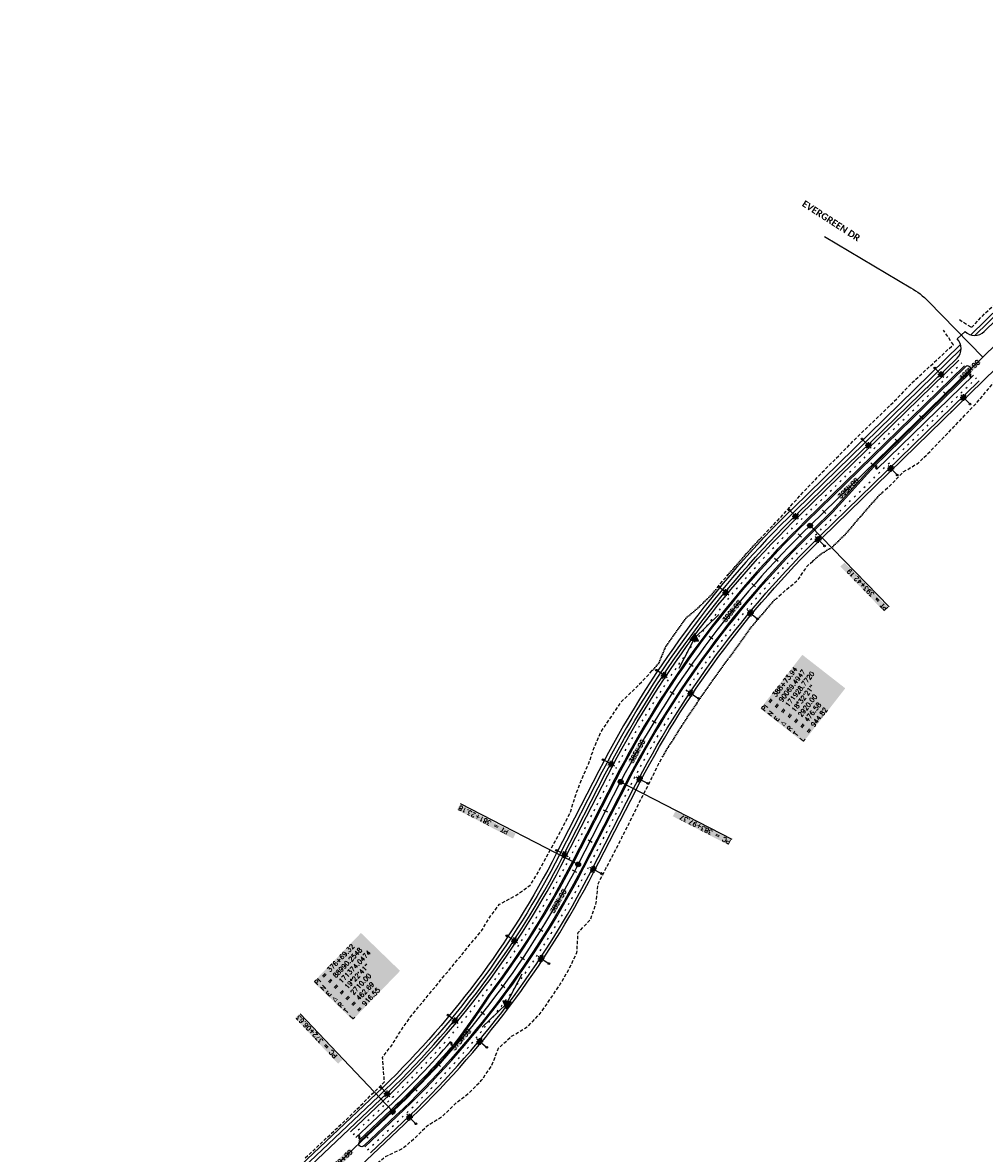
# Model space of a CAD drawing. Extents: x 114466 to 237039, y 16086 to 93345.
# Tile 57 of 81: x 169945 to 172785, y 88549 to 91887. Entities that reach past the tile are written whole.
import ezdxf
from ezdxf.enums import TextEntityAlignment as Align

# ---------------------------------------------------------------- set-up
doc = ezdxf.new("R2010")
doc.units = 0
doc.header["$LTSCALE"] = 50
doc.header["$MEASUREMENT"] = 0
for name, pattern in [('CUT', [0.3, 0.2, -0.1]), ('FILL', [0.1, 0, -0.1]), ('SkipStripe', [0.4, 0.1, -0.3])]:
    doc.linetypes.add(name, pattern=pattern)
doc.layers.get('0').update_dxf_attribs({"color": 1})
for name, color, linetype in [('ety', 4, 'Continuous'), ('EVERGRN1-STALBL', 32, 'Continuous'), ('pleslc', 4, 'CUT'), ('pleslf', 7, 'FILL'), ('PLFMC', 7, 'Continuous'), ('PLFMK', 4, 'SkipStripe'), ('plpc-align', 3, 'Continuous'), ('PLPC-STERL_SHIFT2', 6, 'Continuous'), ('PLYP', 5, 'Continuous'), ('PLYSP', 6, 'Continuous'), ('PSFLP', 2, 'Continuous'), ('PTPC-STERL_SHIFT2', 4, 'Continuous'), ('PTPC-STERL_SHIFT2-B', 3, 'Continuous'), ('PTPCD-STERL_SHIFT2', 15, 'Continuous')]:
    doc.layers.add(name, color=color, linetype=linetype)
doc.layers.add('PLYSP-MED', color=3, linetype='Continuous', true_color=0x00ff00)
doc.layers.add('psfm', color=7, linetype='Continuous', true_color=0xff2f00)
doc.styles.add('Calibri', font='calibrib.ttf')
doc.styles.add('cdl_greek', font='greeks.shx', dxfattribs={"height": 14})
doc.styles.add('L140', font='ROMANSM.shx', dxfattribs={"height": 14})

# ---------------------------------------------------------------- blocks, each defined once
blk = doc.blocks.new('sta_tic')
blk.add_line((0, -0.04165), (0, 0.04165))
blk = doc.blocks.new('crv_tri')
for points in [[(0.125, -0.072), (0, 0.144), (-0.125, -0.072)], [(-0.125, -0.072), (0.125, -0.072), (0, 0.144)]]:
    blk.add_hatch(color=155).paths.add_polyline_path(points)
for p, q in [((0, 0.144), (-0.125, -0.072)), ((0.125, -0.072), (0, 0.144)), ((-0.125, -0.072), (0.125, -0.072))]:
    blk.add_line(p, q)
at = {"flags": 128}
for points in [[(0, 0.144), (-0.125, -0.072), (0.125, -0.072)], [(-0.125, -0.072), (0.125, -0.072), (0, 0.144)]]:
    blk.add_lwpolyline(points, close=True, dxfattribs=at)
blk.add_circle((0, 0), 0.025)
blk.add_circle((0, 0), 0.025)
blk.add_circle((0, 0), 0.025)
blk = doc.blocks.new('*U83')
h = blk.add_hatch(color=155)
edge = h.paths.add_edge_path()
edge.add_arc((0, 0), 0.5, 0, 360)
blk.add_line((-4.17, 0), (-0.17, 0))
blk.add_circle((0, 0), 0.5)
blk = doc.blocks.new('LUMINARIE')
h = blk.add_hatch(color=155)
edge = h.paths.add_edge_path()
edge.add_arc((0, 0.125), 0.125, -90, 270)
for p, q in [((-0.125, 0.125), (-0.225, 0.125)), ((0, 0.25), (0, 0.35)), ((0.125, 0.125), (0.225, 0.125))]:
    blk.add_line(p, q)
at = {"ltscale": 0.8}
for p, q in [((-0.088, 0.213), (-0.141, 0.266)), ((-0.088, 0.037), (-0.141, -0.016)), ((0.088, 0.213), (0.141, 0.266)), ((0.088, 0.037), (0.141, -0.016))]:
    blk.add_line(p, q, dxfattribs=at)
blk.add_circle((0, 0.125), 0.125)
blk = doc.blocks.new('light_pole')
at = {"layer": 'PSFLP', "xscale": 50, "yscale": 50, "zscale": 50}
blk.add_blockref('LUMINARIE', (0, 20.8), dxfattribs=at)
at = {"layer": 'PSFLP', "xscale": 5, "yscale": 5, "zscale": 4.999999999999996, "rotation": 270.000000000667}
blk.add_blockref('*U83', (0, 0), dxfattribs=at)
blk = doc.blocks.new('lbl_tic')
blk.add_line((0, -0.04165), (0, 0.04165))
blk = doc.blocks.new('CRV_CIR')
at = {"color": 155, "const_width": 0.063, "flags": 128}
blk.add_lwpolyline([(-0.0315, 0, 1), (0.0315, 0, 1)], format="xyb", close=True, dxfattribs=at)
for radius in [0.07, 0.0187]:
    blk.add_circle((0, 0), radius)
blk = doc.blocks.new('arrow_lt')
h = blk.add_hatch(color=256)
edge = h.paths.add_edge_path()
edge.add_arc((-0.2, -6), 2.25, 0, 90, ccw=False)
edge.add_line((2, -6), (2, -8))
edge.add_line((2, -8), (3, -8))
edge.add_line((3, -8), (3, -5.3))
edge.add_arc((-0.2, -5.3), 3.25, 0, 90)
edge.add_line((-0.2, -2.1), (-0.8, -2.1))
edge.add_line((-0.8, -2.1), (-0.2, 0))
edge.add_line((-0.2, 0), (-3, -2.7))
edge.add_line((-3, -2.7), (-0.5, -6))
edge.add_line((-0.5, -6), (-0.9, -3.8))
edge.add_line((-0.9, -3.8), (-0.2, -3.8))
at = {"flags": 128}
blk.add_lwpolyline([(-0.2, -3.8, -0.414214), (2, -6), (2, -8), (3, -8), (3, -5.3, 0.414214), (-0.2, -2.1), (-0.8, -2.1), (-0.2, 0), (-3, -2.7), (-0.5, -6), (-0.9, -3.8)], format="xyb", close=True, dxfattribs=at)

msp = doc.modelspace()

# ---------------------------------------------------------------- linework, layer by layer
at = {"layer": 'pleslc', "flags": 128}
for points in [[(172747.1178, 90986.84199), (172752.56396, 90992.82546), (172787.26463, 91028.85867), (172823.95428, 91062.85069), (172859.65292, 91097.85972), (172895.5051, 91132.71118), (172931.79696, 91167.11144), (172968.62618, 91200.96022), (173005.33677, 91234.93075), (173041.55883, 91269.40263), (173077.67621, 91303.98193), (173114.24722, 91338.09571), (173151.223, 91371.79408), (173188.2267, 91405.4638), (173222.80872, 91441.61876), (173256.82546, 91478.35385), (173291.69362, 91514.21517), (173323.9098, 91552.79807), (173358.51276, 91588.93154), (173380.02251, 91602.67956)], [(172711.15824, 91010.25759), (172746.94938, 90986.99529)], [(172693.94342, 90935.36789), (172663.96286, 90978.81598)], [(172131.25163, 90372.22783), (172148.96324, 90390.80582), (172184.89505, 90427.46777), (172213.6053, 90460.06939), (172218.7243, 90466.00692), (172252.40605, 90503.08579), (172286.97412, 90539.25507), (172321.72363, 90575.23814), (172357.28968, 90610.38325), (172392.3044, 90646.09416), (172427.77274, 90681.33954), (172464.19719, 90715.60372), (172499.97958, 90750.52681), (172535.64334, 90785.57165), (172569.97412, 90821.98444), (172606.50326, 90856.14119), (172643.51393, 90889.80375), (172680.03609, 90923.96766), (172693.9434, 90935.36791)], [(172492.33197, 90507.61884), (172511.13392, 90524.14574), (172545.66011, 90560.358), (172589.81717, 90586.68661), (172625.57862, 90621.63118), (172660.32814, 90657.61425), (172695.09162, 90693.583), (172729.5899, 90729.8239), (172763.89974, 90766.25818), (172796.31831, 90804.63338), (172812.46828, 90823.88186)], [(172178.13987, 90193.72546), (172196.50908, 90209.97328), (172234.31471, 90241.21421), (172261.7314, 90282.16066), (172279.70784, 90298.58806)], [(171995.44461, 90218.28099), (172011.69929, 90238.14382), (172028.43621, 90257.6021)], [(170779.58573, 88535.53919), (170798.22551, 88552.21398), (170834.30224, 88586.83467), (170870.84636, 88620.96144), (170907.19115, 88655.29885), (170942.99982, 88690.2028), (170978.47171, 88725.46267), (170983.21178, 88730.09957), (171013.2121, 88759.62659), (171007.75484, 88833.15876), (171036.97693, 88870.89746), (171062.33466, 88911.93501), (171089.74559, 88950.71606), (171119.27172, 88987.45059), (171149.32456, 89023.69142), (171179.30651, 89060.00153), (171209.44082, 89096.2448), (171239.48476, 89132.64934), (171269.33541, 89169.31527), (171300.24209, 89205.41688), (171324.20297, 89246.26323), (171352.82138, 89284.11535), (171401.42622, 89310.20651), (171443.91838, 89341.00446), (171469.30652, 89382.09349), (171492.09958, 89424.64854), (171503.00263, 89444.20777), (171516.01921, 89467.67271), (171540.03262, 89511.54806), (171562.4718, 89556.23255), (171577.44898, 89604.75248), (171595.09433, 89651.90098), (171614.73038, 89695.06935), (171615.83605, 89697.56778), (171632.87515, 89747.27299), (171654.02354, 89795.01368), (171683.44787, 89838.13003), (171712.4402, 89881.35792), (171750.92152, 89918.52142), (171787.79277, 89956.21285), (171805.18547, 89975.55292)], [(169976.24415, 87565.84954), (169994.54714, 87582.88024), (170031.95042, 87616.09907), (170069.2506, 87649.42686), (170105.65725, 87683.6989), (170141.80959, 87718.23969), (170177.70075, 87753.05649), (170213.3857, 87788.09119), (170249.2906, 87822.89346), (170285.44294, 87857.43425), (170321.76024, 87891.80071), (170358.48994, 87925.73136), (170395.46707, 87959.40054), (170433.55081, 87991.90029), (170470.84411, 88025.23534), (170508.68041, 88057.99658), (170545.11456, 88092.23957), (170581.2394, 88126.80941), (170617.0412, 88161.72063), (170652.5612, 88196.92965), (170687.83376, 88232.40016), (170724.01359, 88266.9119), (170760.09032, 88301.53258), (170796.53822, 88335.76104), (170835.57047, 88367.25844), (170869.50273, 88404.14532), (170904.28041, 88440.1388), (170939.82103, 88475.32603), (170977.14183, 88508.63203), (171016.53836, 88539.74446), (171064.34781, 88561.96642), (171103.01577, 88593.84878), (171107.61837, 88598.63094), (171139.39907, 88630.4803), (171184.96415, 88658.36445), (171221.88899, 88695.11679), (171263.54646, 88727.60567), (171300.35146, 88764.80959), (171330.3387, 88807.95542), (171350.11359, 88859.22269), (171388.91374, 88894.67624), (171437.00399, 88923.4706), (171473.49123, 88961.6961), (171503.26494, 89004.95046), (171532.73899, 89048.38471), (171558.87792, 89093.98806), (171581.68464, 89141.54137), (171585.14615, 89200.40749), (171621.90152, 89239.04262), (171638.93539, 89289.03138), (171644.06941, 89344.88621), (171655.15993, 89365.99958), (171667.4739, 89389.82567), (171690.54455, 89434.18559), (171713.1794, 89478.76951), (171735.79646, 89523.36258), (171757.92435, 89568.20707), (171779.13453, 89610.5661), (171780.28848, 89612.85238), (171802.53979, 89656.16335), (171823.72665, 89700.10442), (171835.5525, 89721.41632)]]:
    msp.add_lwpolyline(points, dxfattribs=at)
at = {"layer": 'pleslf', "flags": 128}
for points in [[(172279.70784, 90298.58806), (172297.68428, 90315.01546), (172333.18853, 90337.34746), (172339.22875, 90342.3396), (172374.96229, 90377.31282), (172407.59721, 90415.46599), (172440.4066, 90453.44012), (172473.53003, 90491.09195), (172492.33197, 90507.61884)], [(172028.43621, 90257.6021), (172045.17314, 90277.06037), (172078.88261, 90315.77695), (172113.54001, 90353.64985), (172131.25163, 90372.22783)], [(171805.18547, 89975.55292), (171822.57817, 89994.89299), (171842.73046, 90043.56158), (171872.22812, 90085.90661), (171902.43727, 90127.76149), (171942.32761, 90162.08869), (171979.18993, 90198.41815), (171995.44461, 90218.28099)], [(171835.5525, 89721.41632), (171847.37835, 89742.72821), (171873.98591, 89783.60325), (171899.88293, 89824.86023), (171926.95634, 89865.35064), (171954.72662, 89905.34679), (171982.23558, 89945.50347), (172010.97932, 89984.7851), (172039.78778, 90024.01385), (172068.62834, 90063.24604), (172096.85029, 90103.04431), (172128.40638, 90140.18428), (172159.77066, 90177.47764), (172178.13987, 90193.72546)]]:
    msp.add_lwpolyline(points, dxfattribs=at)
at = {"layer": 'PLFMC'}
msp.add_line((172337.77524, 90441.50882), (172458.31768, 90575.72327), dxfattribs=at)
at = {"layer": 'PLFMC', "flags": 128}
for points in [[(170912.79224, 88612.97713), (171008.41743, 88703.46568, 0.0847544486), (171547.32059, 89421.42737), (171672.66381, 89665.28786, -0.0810693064), (172240.09007, 90432.88926), (172709.90572, 90890.68908)], [(170971.90256, 88550.51138), (171067.52775, 88640.99993, 0.0847544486), (171623.80837, 89382.11299), (171749.15159, 89625.97348, -0.0810693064), (172300.10851, 90371.29553), (172769.92415, 90829.09535)], [(170955.40665, 88567.94368), (171051.03184, 88658.43223, 0.0847544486), (171602.46294, 89393.08444), (171727.80616, 89636.94494, -0.0810693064), (172283.35918, 90388.48448), (172337.77524, 90441.50882)], [(170929.28814, 88595.54483), (171024.91334, 88686.03338, 0.0248544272), (171209.7457, 88879.22368, 0.0248544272)]]:
    msp.add_lwpolyline(points, format="xyb", dxfattribs=at)
at = {"layer": 'PLFMC'}
msp.add_lwpolyline([(172726.65505, 90873.50013), (172256.8394, 90415.70032, 0.0810693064), (171694.00924, 89654.31641), (171568.66602, 89410.45591, -0.0431245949), (171322.16748, 89018.13687), (171321.6218, 89017.30456), (171321.0758, 89016.47244), (171320.52947, 89015.6405), (171319.98283, 89014.80875), (171319.43586, 89013.97717), (171318.88857, 89013.14578), (171318.34096, 89012.31457), (171317.79302, 89011.48354), (171317.24477, 89010.6527), (171316.69619, 89009.82203), (171316.14729, 89008.99155), (171315.59808, 89008.16126), (171315.04854, 89007.33114), (171314.49867, 89006.50121), (171313.94849, 89005.67147), (171313.39799, 89004.84191), (171312.84716, 89004.01253), (171312.29602, 89003.18333), (171311.74455, 89002.35432), (171311.19276, 89001.52549), (171310.64066, 89000.69685), (171310.08823, 88999.86839), (171309.53548, 88999.04011), (171308.98241, 88998.21202), (171308.42902, 88997.38412), (171307.87531, 88996.5564), (171307.32127, 88995.72886), (171306.76692, 88994.90151), (171306.21225, 88994.07435), (171305.65726, 88993.24736), (171305.10195, 88992.42057), (171304.54631, 88991.59396), (171303.99036, 88990.76754), (171303.43409, 88989.9413), (171302.87749, 88989.11525), (171302.32058, 88988.28938), (171301.76335, 88987.4637), (171301.2058, 88986.63821), (171300.64793, 88985.8129), (171300.08973, 88984.98778), (171299.53122, 88984.16284), (171298.97239, 88983.3381), (171298.41324, 88982.51354), (171297.85377, 88981.68916), (171297.29399, 88980.86498), (171296.73388, 88980.04098), (171296.17345, 88979.21716), (171295.6127, 88978.39354), (171295.05164, 88977.5701), (171294.49025, 88976.74685), (171293.92855, 88975.92379), (171293.36653, 88975.10092), (171292.80419, 88974.27823), (171292.24153, 88973.45574), (171291.67855, 88972.63343), (171291.11525, 88971.81131), (171290.55164, 88970.98938), (171289.9877, 88970.16763), (171289.42345, 88969.34608), (171288.85888, 88968.52472), (171288.29399, 88967.70354), (171287.72878, 88966.88255), (171287.16326, 88966.06176), (171286.59742, 88965.24115), (171286.03125, 88964.42073), (171285.46477, 88963.6005), (171284.89798, 88962.78046), (171284.33086, 88961.96061), (171283.76343, 88961.14096), (171283.19568, 88960.32149), (171282.62761, 88959.50221), (171282.05922, 88958.68312), (171281.49052, 88957.86422), (171280.9215, 88957.04552), (171280.35216, 88956.227), (171279.7825, 88955.40868), (171279.21253, 88954.59054), (171278.64224, 88953.7726), (171278.07163, 88952.95485), (171277.5007, 88952.13729), (171276.92946, 88951.31992), (171276.3579, 88950.50275), (171275.78603, 88949.68576), (171275.21383, 88948.86897), (171274.64132, 88948.05237), (171274.0685, 88947.23596), (171273.49535, 88946.41974), (171272.92189, 88945.60372), (171272.34812, 88944.78789), (171271.77402, 88943.97225), (171271.19961, 88943.1568), (171270.62489, 88942.34155), (171270.04985, 88941.52649), (171269.47449, 88940.71162), (171268.89882, 88939.89695), (171268.32282, 88939.08247), (171267.74652, 88938.26818), (171267.1699, 88937.45409), (171266.59296, 88936.64019), (171266.0157, 88935.82649), (171265.43813, 88935.01298), (171264.86025, 88934.19966), (171264.28205, 88933.38654), (171263.70353, 88932.57361), (171263.1247, 88931.76087), (171262.54555, 88930.94833), (171261.96609, 88930.13599), (171261.38631, 88929.32384), (171260.80622, 88928.51188), (171260.22581, 88927.70012), (171259.64508, 88926.88856), (171259.06404, 88926.07719), (171258.48269, 88925.26602), (171257.90102, 88924.45504), (171257.31904, 88923.64426), (171256.73674, 88922.83367), (171256.15412, 88922.02328), (171255.5712, 88921.21308), (171254.98795, 88920.40309), (171254.4044, 88919.59328), (171253.82053, 88918.78368), (171253.23634, 88917.97427), (171252.65184, 88917.16506), (171252.06702, 88916.35604), (171251.4819, 88915.54722), (171250.89645, 88914.7386), (171250.3107, 88913.93018), (171249.72462, 88913.12195), (171249.13824, 88912.31392), (171248.55154, 88911.50609), (171247.96453, 88910.69845), (171247.3772, 88909.89102), (171246.78956, 88909.08378), (171246.20161, 88908.27674), (171245.61334, 88907.46989), (171245.02476, 88906.66325), (171244.43587, 88905.8568), (171243.84666, 88905.05056), (171243.25714, 88904.24451), (171242.6673, 88903.43866), (171242.07716, 88902.63301), (171241.4867, 88901.82755), (171240.89592, 88901.0223), (171240.30484, 88900.21725), (171239.71344, 88899.41239), (171239.12172, 88898.60774), (171238.5297, 88897.80328), (171237.93736, 88896.99903), (171237.34471, 88896.19497), (171236.75175, 88895.39111), (171236.15848, 88894.58746), (171235.56489, 88893.784), (171234.97099, 88892.98075), (171234.37678, 88892.17769), (171233.78225, 88891.37484), (171233.18742, 88890.57219), (171232.59227, 88889.76973), (171231.99681, 88888.96748), (171231.40103, 88888.16543), (171230.80495, 88887.36358), (171230.20855, 88886.56193), (171229.61184, 88885.76049), (171229.01483, 88884.95924), (171228.41749, 88884.1582), (171227.81985, 88883.35736), (171227.2219, 88882.55672), (171226.62363, 88881.75628), (171226.02505, 88880.95604), (171225.42617, 88880.15601), (171224.82697, 88879.35618), (171224.22746, 88878.55655), (171223.62763, 88877.75712), (171223.0275, 88876.9579), (171222.42706, 88876.15888), (171221.8263, 88875.36006), (171221.22524, 88874.56145), (171220.62386, 88873.76304), (171220.02218, 88872.96483), (171219.42018, 88872.16682), (171218.81787, 88871.36902, -0.0248544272), (171033.16129, 88677.31723), (170937.53609, 88586.82868)], format="xyb", dxfattribs=at)
at = {"layer": 'PLFMC', "flags": 128}
for points in [[(172458.31768, 90575.72327), (172744.80015, 90854.87877)], [(172466.69235, 90567.1288), (172753.17482, 90846.2843)]]:
    msp.add_lwpolyline(points, dxfattribs=at)
at = {"layer": 'PLFMK', "flags": 128}
for points in [[(170921.04019, 88604.26098), (171016.66538, 88694.74953, 0.0847544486), (171557.99331, 89415.94164), (171683.33653, 89659.80214, -0.0810693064), (172248.46474, 90424.29479), (172718.28038, 90882.09461)], [(170963.6546, 88559.22753), (171059.2798, 88649.71608, 0.0847544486), (171613.13566, 89387.59872), (171738.47888, 89631.45921, -0.0810693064), (172291.73384, 90379.89001), (172761.54948, 90837.68982)]]:
    msp.add_lwpolyline(points, format="xyb", dxfattribs=at)
at = {"layer": 'plpc-align'}
msp.add_lwpolyline([(172312.72737, 91255.33122), (172567.99036, 91104.18421, -0.066031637), (172619.66613, 91063.53919), (172780.02248, 90898.97399)], format="xyb", dxfattribs=at)
at = {"layer": 'PLPC-STERL_SHIFT2'}
for p, q in [((172270.09929, 90402.0924), (173793.54249, 91886.57259)), ((171585.56448, 89401.77018), (171710.9077, 89645.63067)), ((166944.91828, 84799.04272), (171037.97259, 88672.2328))]:
    msp.add_line(p, q, dxfattribs=at)
for centre, radius, start, end in [((174307.93446, 88310.77037), 2920, 134.25786306, 152.79703583), ((169175.31172, 90640.62931), 2709.99821, 313.419061, 332.79703897)]:
    msp.add_arc(centre, radius, start, end, dxfattribs=at)
at = {"layer": 'PLYP', "flags": 128}
for points in [[(172744.67198, 90965.05731), (173138.10119, 91348.42433)], [(172757.12947, 90963.23373), (173143.54781, 91339.76918)]]:
    msp.add_lwpolyline(points, dxfattribs=at)
for points in [[(172714.87699, 90936.02435), (172219.8513, 90453.65924, 0.0810693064), (171646.87142, 89678.54504), (171521.52821, 89434.68454, -0.0847544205), (170988.4851, 88724.52992), (169836.5756, 87634.49687)], [(172716.37728, 90923.5238), (172226.83019, 90446.49718, 0.0810693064), (171655.76535, 89673.9736), (171530.42213, 89430.1131, -0.0847544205), (170995.3584, 88717.26646), (169849.00506, 87632.49112)]]:
    msp.add_lwpolyline(points, format="xyb", dxfattribs=at)
at = {"layer": 'PLYSP'}
for points in [[(169876.57648, 87643.4372), (171002.9188, 88709.27645, 0.0847544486), (171540.20545, 89425.08452), (171665.54867, 89668.94501, -0.0810693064), (172234.50696, 90438.61891), (172704.32261, 90896.41873, 0.4142135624), (172705.0553, 90952.98253), (172727.9739, 90975.31497, 0.4142135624), (172784.5377, 90974.58227), (173138.43273, 91319.42622, 0.4142135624)], [(169141.04383, 86806.98579), (171073.02638, 88635.18915, 0.0847544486), (171630.92351, 89378.45584), (171756.26673, 89622.31633, -0.0810693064), (172305.69162, 90365.56588), (172940.08617, 90983.7354, -0.4142135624)]]:
    msp.add_lwpolyline(points, format="xyb", dxfattribs=at)
at = {"layer": 'PLYSP-MED'}
msp.add_lwpolyline([(172742.0086, 90857.7436), (172455.52613, 90578.58809), (172334.98368, 90444.37364), (172280.56762, 90391.34931, 0.0810693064), (171724.24859, 89638.77351), (171598.90537, 89394.91302, -0.0847544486), (171048.28253, 88661.33761), (170952.65734, 88570.84906, -1), (170940.28541, 88583.92329), (171035.9106, 88674.41184, 0.0248544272), (171221.84193, 88868.7508), (171222.4452, 88869.54972), (171223.04817, 88870.34884), (171223.65082, 88871.14817), (171224.25316, 88871.94769), (171224.85519, 88872.74743), (171225.45691, 88873.54736), (171226.05831, 88874.3475), (171226.65941, 88875.14784), (171227.26019, 88875.94839), (171227.86067, 88876.74913), (171228.46083, 88877.55009), (171229.06068, 88878.35124), (171229.66021, 88879.15259), (171230.25944, 88879.95415), (171230.85836, 88880.75591), (171231.45696, 88881.55788), (171232.05525, 88882.36004), (171232.65323, 88883.16241), (171233.25089, 88883.96498), (171233.84825, 88884.76775), (171234.44529, 88885.57072), (171235.04202, 88886.3739), (171235.63844, 88887.17727), (171236.23454, 88887.98085), (171236.83033, 88888.78463), (171237.42581, 88889.58861), (171238.02098, 88890.39279), (171238.61584, 88891.19717), (171239.21038, 88892.00175), (171239.80461, 88892.80653), (171240.39852, 88893.61151), (171240.99213, 88894.4167), (171241.58542, 88895.22208), (171242.17839, 88896.02766), (171242.77106, 88896.83345), (171243.36341, 88897.63943), (171243.95544, 88898.44561), (171244.54717, 88899.252), (171245.13858, 88900.05858), (171245.72968, 88900.86536), (171246.32046, 88901.67234), (171246.91093, 88902.47952), (171247.50109, 88903.2869), (171248.09093, 88904.09447), (171248.68046, 88904.90225), (171249.26967, 88905.71022), (171249.85857, 88906.5184), (171250.44716, 88907.32677), (171251.03543, 88908.13534), (171251.62339, 88908.94411), (171252.21103, 88909.75307), (171252.79836, 88910.56224), (171253.38538, 88911.3716), (171253.97208, 88912.18116), (171254.55847, 88912.99091), (171255.14454, 88913.80087), (171255.73029, 88914.61102), (171256.31574, 88915.42137), (171256.90086, 88916.23191), (171257.48568, 88917.04265), (171258.07018, 88917.85359), (171258.65436, 88918.66473), (171259.23823, 88919.47606), (171259.82178, 88920.28759), (171260.40502, 88921.09932), (171260.98794, 88921.91124), (171261.57055, 88922.72336), (171262.15284, 88923.53567), (171262.73482, 88924.34818), (171263.31648, 88925.16088), (171263.89782, 88925.97378), (171264.47885, 88926.78688), (171265.05957, 88927.60017), (171265.63997, 88928.41366), (171266.22005, 88929.22734), (171266.79982, 88930.04121), (171267.37927, 88930.85529), (171267.9584, 88931.66955), (171268.53722, 88932.48401), (171269.11572, 88933.29867), (171269.69391, 88934.11352), (171270.27178, 88934.92856), (171270.84934, 88935.7438), (171271.42657, 88936.55923), (171272.00349, 88937.37486), (171272.5801, 88938.19067), (171273.15639, 88939.00669), (171273.73236, 88939.82289), (171274.30801, 88940.63929), (171274.88335, 88941.45589), (171275.45837, 88942.27267), (171276.03308, 88943.08965), (171276.60746, 88943.90682), (171277.18153, 88944.72419), (171277.75529, 88945.54175), (171278.32872, 88946.3595), (171278.90184, 88947.17744), (171279.47464, 88947.99557), (171280.04713, 88948.8139), (171280.61929, 88949.63242), (171281.19114, 88950.45113), (171281.76267, 88951.27003), (171282.33389, 88952.08913), (171282.90479, 88952.90841), (171283.47536, 88953.72789), (171284.04562, 88954.54756), (171284.61557, 88955.36742), (171285.18519, 88956.18747), (171285.7545, 88957.00771), (171286.32349, 88957.82814), (171286.89216, 88958.64876), (171287.46051, 88959.46957), (171288.02855, 88960.29058), (171288.59626, 88961.11177), (171289.16366, 88961.93316), (171289.73074, 88962.75473), (171290.2975, 88963.5765), (171290.86394, 88964.39845), (171291.43007, 88965.22059), (171291.99587, 88966.04293), (171292.56136, 88966.86545), (171293.12653, 88967.68816), (171293.69138, 88968.51106), (171294.25591, 88969.33415), (171294.82012, 88970.15743), (171295.38401, 88970.9809), (171295.94758, 88971.80456), (171296.51083, 88972.6284), (171297.07377, 88973.45243), (171297.63638, 88974.27666), (171298.19868, 88975.10107), (171298.76066, 88975.92566), (171299.32231, 88976.75045), (171299.88365, 88977.57543), (171300.44467, 88978.40059), (171301.00536, 88979.22594), (171301.56574, 88980.05147), (171302.1258, 88980.8772), (171302.68554, 88981.70311), (171303.24496, 88982.52921), (171303.80406, 88983.35549), (171304.36283, 88984.18196), (171304.92129, 88985.00862), (171305.47943, 88985.83547), (171306.03725, 88986.6625), (171306.59475, 88987.48972), (171307.15192, 88988.31712), (171307.70878, 88989.14471), (171308.26532, 88989.97249), (171308.82153, 88990.80045), (171309.37743, 88991.6286), (171309.933, 88992.45694), (171310.48825, 88993.28545), (171311.04319, 88994.11416), (171311.5978, 88994.94305), (171312.15209, 88995.77212), (171312.70606, 88996.60138), (171313.25971, 88997.43083), (171313.81304, 88998.26046), (171314.36605, 88999.09027), (171314.91873, 88999.92027), (171315.4711, 89000.75045), (171316.02314, 89001.58082), (171316.57486, 89002.41137), (171317.12626, 89003.24211), (171317.67734, 89004.07303), (171318.2281, 89004.90413), (171318.77853, 89005.73542), (171319.32865, 89006.56689), (171319.87844, 89007.39854), (171320.42791, 89008.23038), (171320.97706, 89009.0624), (171321.52588, 89009.8946), (171322.07439, 89010.72699), (171322.62257, 89011.55955), (171323.17043, 89012.39231), (171323.71797, 89013.22524), (171324.26518, 89014.05835), (171324.81208, 89014.89165), (171325.35865, 89015.72513, 0.0431245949), (171572.22359, 89408.62734), (171697.56681, 89652.48783, -0.0810693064), (172259.63096, 90412.83549), (172729.4466, 90870.63531)], format="xyb", dxfattribs=at)
msp.add_arc((172735.7276, 90864.18945), 9, 314.25786306, 134.25786306, dxfattribs=at)
at = {"layer": 'PTPC-STERL_SHIFT2', "color": 155}
for points in [[(172718.87072, 90827.65775), (172707.14619, 90839.69001), (172775.30776, 90882.65139), (172763.58323, 90894.68365)], [(172360.76763, 90478.71337), (172349.0431, 90490.74564), (172417.20468, 90533.70701), (172405.48014, 90545.73927)], [(172021.27367, 90113.58744), (172008.22274, 90124.16634), (172070.89376, 90174.80252), (172057.84283, 90185.38142)], [(171747.51988, 89697.58115), (171732.8572, 89705.78149), (171785.98342, 89766.35612), (171771.32073, 89774.55646)], [(171514.48756, 89255.16997), (171499.91016, 89263.52098), (171553.65777, 89323.54493), (171539.08037, 89331.89594)], [(171220.61428, 88849.54622), (171207.81634, 88860.42982), (171271.66355, 88909.57465), (171258.86561, 88920.45825)], [(170865.04196, 88497.02665), (170853.49483, 88509.22927), (170922.27803, 88551.1882), (170910.7309, 88563.39081)]]:
    msp.add_solid(points, dxfattribs=at)
at = {"layer": 'PTPC-STERL_SHIFT2-B'}
for p, q in [((171928.77195, 90069.49472), (172000.39257, 90139.2836)), ((171928.77195, 90069.49472), (171883.05756, 89980.55545)), ((171374.04744, 88990.25485), (171419.76184, 89079.19412)), ((171374.04744, 88990.25485), (171301.41285, 88921.52192))]:
    msp.add_line(p, q, dxfattribs=at)
at = {"layer": 'PTPCD-STERL_SHIFT2'}
for p, q in [((172270.09929, 90402.0924), (172504.15055, 90161.89802)), ((171710.9077, 89645.63067), (172039.45487, 89476.75888)), ((171585.56448, 89401.77018), (171238.3597, 89580.23191)), ((171037.97259, 88672.2328), (170764.61603, 88961.10669))]:
    msp.add_line(p, q, dxfattribs=at)
at = {"layer": 'PTPCD-STERL_SHIFT2', "color": 155}
for points in [[(172501.39221, 90160.04797), (172489.35994, 90148.32344), (172371.95711, 90292.88035), (172359.92484, 90281.15581)], [(172250.35185, 89762.79786), (172123.5406, 89861.66922), (172374.22799, 89921.67996), (172247.41673, 90020.55132)], [(171400.57392, 89493.1816), (171392.8939, 89478.2398), (171235.62121, 89577.96656), (171227.94119, 89563.02476)], [(172037.4279, 89474.12781), (172029.74788, 89459.18602), (171872.47519, 89558.91278), (171864.79517, 89543.97098)], [(170919.30671, 88942.87038), (170803.79472, 89054.73468), (171059.46173, 89087.59559), (170943.94974, 89199.45989)], [(170888.7577, 88825.16532), (170876.55508, 88813.61819), (170761.28104, 88959.8783), (170749.07843, 88948.33117)]]:
    msp.add_solid(points, dxfattribs=at)

# ---------------------------------------------------------------- block references
at = {"layer": 'EVERGRN1-STALBL', "xscale": 48.01920768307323, "yscale": 48.01920768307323, "zscale": 48.01920768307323, "rotation": 314.2578630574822}
for p in [(172617.22591, 90810.14862), (172687.01478, 90738.528)]:
    msp.add_blockref('sta_tic', p, dxfattribs=at)
at = {"layer": 'PSFLP'}
for p, rotation in [((172638.53868, 90867.22342), 224.2578630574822), ((172742.52411, 90760.5087), 44.25786305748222), ((172423.67683, 90657.85679), 224.2578630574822), ((172527.66225, 90551.14207), 44.25786305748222), ((172208.61666, 90448.26441), 224.4837442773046), ((172313.02198, 90341.96047), 44.48374427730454), ((172000.46712, 90221.68913), 230.3702969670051), ((172115.22434, 90126.65345), 50.37029696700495), ((171816.65253, 89974.96097), 236.2568496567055), ((171940.55139, 89892.19581), 56.25684965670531), ((171659.11142, 89710.68197), 242.1434023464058), ((171790.84527, 89641.0602), 62.14340234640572), ((171521.39883, 89443.18282), 242.7970358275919), ((171653.91835, 89375.06838), 62.79703582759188), ((171374.62536, 89191.15834), 236.6128787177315), ((171499.03613, 89109.16467), 56.61287871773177), ((171201.03248, 88957.06108), 230.2701683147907), ((171315.62344, 88861.82499), 50.27016831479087), ((171002.64023, 88743.57446), 223.92745791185), ((171106.00855, 88636.26187), 43.92745791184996)]:
    msp.add_blockref('light_pole', p, dxfattribs=dict(at, rotation=rotation))
at = {"layer": 'psfm'}
for p, rotation in [((172746.13304, 90847.77936), 314.257863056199), ((172468.2163, 90577.01195), 314.2578630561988), ((171209.02685, 88869.24959), 138.9014056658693), ((170936.30727, 88593.94683), 133.4190674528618)]:
    msp.add_blockref('arrow_lt', p, dxfattribs=dict(at, rotation=rotation))
at = {"layer": 'PTPC-STERL_SHIFT2', "xscale": 168.0672268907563, "yscale": 168.0672268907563, "zscale": 168.0672268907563}
for name, p, rotation in [('lbl_tic', (172741.22697, 90861.1707), 44.25786305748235), ('sta_tic', (172669.60636, 90791.38182), 44.25786305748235), ('sta_tic', (172597.98574, 90721.59295), 44.25786305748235), ('sta_tic', (172526.36512, 90651.80407), 44.25786305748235), ('sta_tic', (172454.7445, 90582.0152), 44.25786305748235), ('lbl_tic', (172383.12389, 90512.22632), 44.25786305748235), ('sta_tic', (172311.50327, 90442.43745), 44.25786305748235), ('sta_tic', (172240.09641, 90372.43131), 45.08570579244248), ('sta_tic', (172170.71788, 90300.41991), 47.04789002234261), ('sta_tic', (172103.84568, 90226.07522), 49.01007425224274), ('lbl_tic', (172039.55825, 90149.48443), 50.97225848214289), ('sta_tic', (171977.93098, 90070.73736), 52.93444271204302), ('sta_tic', (171919.03613, 89989.92634), 54.89662694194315), ('sta_tic', (171862.94278, 89907.14616), 56.85881117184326), ('sta_tic', (171809.71669, 89822.49389), 58.8209954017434), ('lbl_tic', (171759.42031, 89736.0688), 60.78317963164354), ('sta_tic', (171712.1126, 89647.97225), 62.74536386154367), ('sta_tic', (171666.39715, 89559.03352), 62.79703582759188), ('sta_tic', (171620.68275, 89470.09425), 62.79703582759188), ('sta_tic', (171574.88033, 89381.20054), 62.30698071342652), ('lbl_tic', (171526.78397, 89293.53295), 60.19274391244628), ('sta_tic', (171475.48612, 89207.69942), 58.078507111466), ('sta_tic', (171421.05661, 89123.8168), 55.96427031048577), ('sta_tic', (171363.56956, 89041.99929), 53.85003350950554), ('sta_tic', (171303.10323, 88962.35829), 51.7357967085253), ('lbl_tic', (171239.73995, 88885.00224), 49.62155990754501), ('sta_tic', (171173.56597, 88810.03644), 47.50732310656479), ('sta_tic', (171104.67141, 88737.56297), 45.39308630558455), ('sta_tic', (171033.15562, 88667.67459), 43.41906745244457), ('sta_tic', (170960.52103, 88598.94166), 43.41906745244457)]:
    msp.add_blockref(name, p, dxfattribs=dict(at, rotation=rotation))
at = {"layer": 'PTPC-STERL_SHIFT2-B', "xscale": 100, "yscale": 100, "zscale": 100}
for p in [(172270.09929, 90402.0924), (171710.9077, 89645.63067), (171585.56448, 89401.77018), (171037.97259, 88672.2328)]:
    msp.add_blockref('CRV_CIR', p, dxfattribs=at)
at = {"layer": 'PTPC-STERL_SHIFT2-B', "yscale": 100, "zscale": 100}
for p, xscale, rotation in [((171928.77195, 90069.49472), 100.0000000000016, 233.5274494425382), ((171374.04744, 88990.25485), 100.0000000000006, 53.10805164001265)]:
    msp.add_blockref('crv_tri', p, dxfattribs=dict(at, xscale=xscale, rotation=rotation))

# ---------------------------------------------------------------- texts
at = {"layer": 'ety', "style": 'Calibri'}
msp.add_text('EVERGREEN DR', height=20, rotation=327.1749974, dxfattribs=at).set_placement((172332.75129, 91301.67986), align=Align.MIDDLE)
at = {"layer": 'PTPC-STERL_SHIFT2', "style": 'L140'}
for s, rotation, p in [('400+00', 44.25786306, (172741.22697, 90861.1707)), ('395+00', 44.25786306, (172383.12389, 90512.22632)), ('390+00', 50.97225848, (172039.55825, 90149.48443)), ('385+00', 60.78317963, (171759.42031, 89736.0688)), ('380+00', 60.19274391, (171526.78397, 89293.53295)), ('375+00', 49.62155991, (171239.73995, 88885.00224)), ('370+00', 43.41906745, (170887.88643, 88530.20873))]:
    msp.add_text(s, height=14, rotation=rotation, dxfattribs=at).set_placement(p, align=Align.MIDDLE_CENTER)
at = {"layer": 'PTPCD-STERL_SHIFT2', "style": 'L140'}
for s, rotation, p in [('PT = 393+42.19', 134.25786306, (172504.15055, 90161.89802)), ('PC = 383+97.37', 152.79703583, (172039.45487, 89476.75888))]:
    msp.add_text(s, height=14, rotation=rotation, dxfattribs=at).set_placement(p, align=Align.BOTTOM_LEFT)
at = {"layer": 'PTPCD-STERL_SHIFT2'}
for s, rotation, style, p in [('= 388+73.94', 52.05740795, 'L140', (172153.35277, 89874.86008)), ('= 90069.4947', 52.05740795, 'L140', (172172.27982, 89860.10316)), ('= 171928.7720', 52.05740795, 'L140', (172191.20687, 89845.34625)), ('= 18%%d32\'21"', 52.05740795, 'L140', (172210.13393, 89830.58933)), ('= 2920.00', 52.05740795, 'L140', (172229.06098, 89815.83241)), ('PI', 52.05740795, 'L140', (172136.13636, 89852.77852)), ('N', 52.05740795, 'L140', (172155.06342, 89838.0216)), ('= 476.58', 52.05740795, 'L140', (172247.98803, 89801.07549)), ('= 944.82', 52.05740795, 'L140', (172266.91509, 89786.31857)), ('E', 52.05740795, 'L140', (172173.99047, 89823.26468)), ('D', 52.05740795, 'cdl_greek', (172192.91752, 89808.50776)), ('R', 52.05740795, 'L140', (172211.84458, 89793.75085)), ('T', 52.05740795, 'L140', (172230.77163, 89778.99393)), ('L', 52.05740795, 'L140', (172249.69868, 89764.23701)), ('= 376+69.32', 45.91908957, 'L140', (170834.84646, 89064.66213)), ('= 88990.2548', 45.91908957, 'L140', (170852.08705, 89047.96596)), ('= 171374.0474', 45.91908957, 'L140', (170869.32765, 89031.2698)), ('= 19%%d22\'41"', 45.91908957, 'L140', (170886.56824, 89014.57364)), ('PI', 45.91908957, 'L140', (170815.3676, 89044.5481)), ('= 2710.00', 45.91908957, 'L140', (170903.80884, 88997.87747)), ('N', 45.91908957, 'L140', (170832.60819, 89027.85194)), ('E', 45.91908957, 'L140', (170849.84879, 89011.15577)), ('= 462.69', 45.91908957, 'L140', (170921.04943, 88981.18131)), ('= 916.55', 45.91908957, 'L140', (170938.29003, 88964.48514)), ('D', 45.91908957, 'cdl_greek', (170867.08938, 88994.45961)), ('R', 45.91908957, 'L140', (170884.32998, 88977.76344)), ('T', 45.91908957, 'L140', (170901.57057, 88961.06728)), ('L', 45.91908957, 'L140', (170918.81117, 88944.37112))]:
    msp.add_text(s, height=14, rotation=rotation, dxfattribs=dict(at, style=style)).set_placement(p)
at = {"layer": 'PTPCD-STERL_SHIFT2', "style": 'L140'}
for s, rotation, p in [('PT = 381+23.18', 152.79703583, (171238.3597, 89580.23191)), ('PC = 372+06.63', 133.419061, (170764.61603, 88961.10669))]:
    msp.add_text(s, height=14, rotation=rotation, dxfattribs=at).set_placement(p, align=Align.BOTTOM_RIGHT)

doc.saveas('drawing.dxf')
